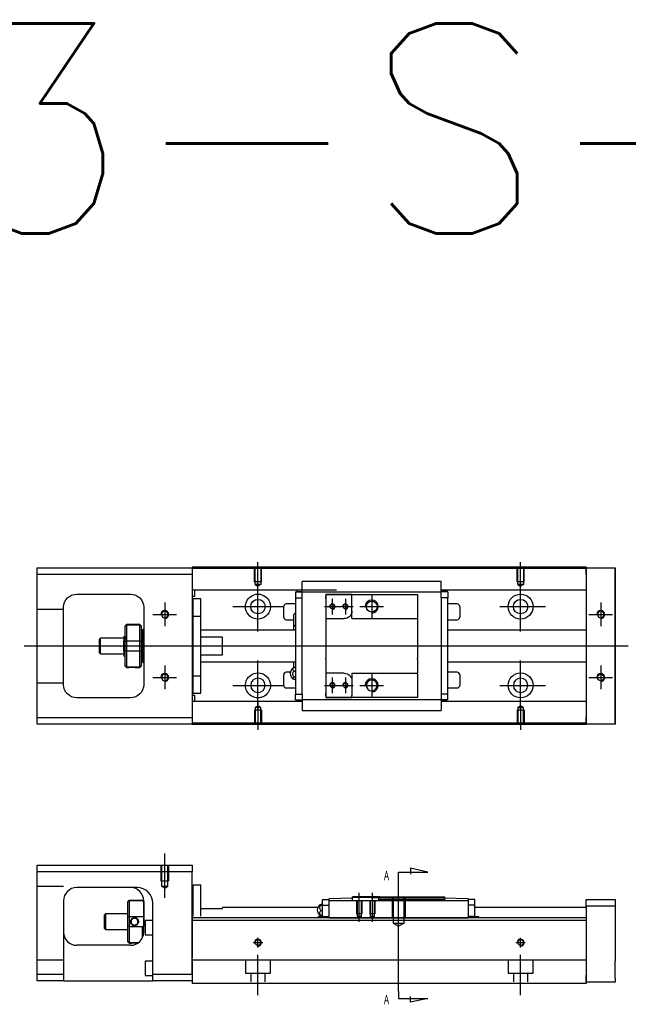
# Model space of a CAD drawing. Header units: millimetres. Extents: x -295 to 3135, y -1402 to 860.
# Tile 12 of 12: x -67 to 165, y -250 to 125. Entities that reach past the tile are written whole.
import ezdxf
from ezdxf.lldxf.tags import DXFTag

# ---------------------------------------------------------------- set-up
doc = ezdxf.new("R2010")
doc.units = ezdxf.units.MM
doc.layers.get('0').update_dxf_attribs({"linetype": 'CONTINUOUS'})
doc.styles.add('CHN', font='msjhbd.ttf')
doc.styles.get("Standard").update_dxf_attribs({"font": 'txt.shx', "height": 0.5})
tags = doc.linetypes.add('DASHED', pattern=[25.72, 12.86, -12.86]).pattern_tags.tags
tags[6:7] = [DXFTag(74, 4), DXFTag(75, 0), DXFTag(340, '0'), DXFTag(46, 0.0), DXFTag(50, 0.0), DXFTag(44, 0.0), DXFTag(45, 0.0)]
tags[4:5] = [DXFTag(74, 4), DXFTag(75, 0), DXFTag(340, '0'), DXFTag(46, 0.0), DXFTag(50, 0.0), DXFTag(44, 0.0), DXFTag(45, 0.0)]
tags = doc.linetypes.add('HIDDEN', pattern=[0.5, 0.25, -0.25]).pattern_tags.tags
tags[6:7] = [DXFTag(74, 4), DXFTag(75, 0), DXFTag(340, '0'), DXFTag(46, 0.0), DXFTag(50, 0.0), DXFTag(44, 0.0), DXFTag(45, 0.0)]
tags[4:5] = [DXFTag(74, 4), DXFTag(75, 0), DXFTag(340, '0'), DXFTag(46, 0.0), DXFTag(50, 0.0), DXFTag(44, 0.0), DXFTag(45, 0.0)]

msp = doc.modelspace()

# ---------------------------------------------------------------- linework, layer by layer
for p, q in [((24.16, -92.88), (24.16, -81.76)), ((124.16, -90.88), (124.16, -81.76)), ((24.16, -108.24), (24.16, -89.19)), ((124.16, -108.24), (124.16, -89.19)), ((-11.34, -97.21), (-11.34, -106.21)), ((52.46, -95.71), (52.46, -101.71)), ((57.46, -95.71), (57.46, -101.71)), ((67.46, -94.21), (67.46, -103.21)), ((154.66, -97.21), (154.66, -106.21)), ((14.64, -98.71), (33.69, -98.71)), ((49.46, -98.71), (55.46, -98.71)), ((54.46, -98.71), (60.46, -98.71)), ((62.96, -98.71), (71.96, -98.71)), ((116.21, -98.71), (133.69, -98.71)), ((-15.84, -101.71), (-6.84, -101.71)), ((150.16, -101.71), (159.16, -101.71)), ((-64.84, -113.71), (48.6, -113.71)), ((48.6, -113.71), (165.16, -113.71)), ((24.16, -138.24), (24.16, -119.19)), ((124.16, -138.24), (124.16, -119.19)), ((-11.34, -121.21), (-11.34, -130.21)), ((154.66, -121.21), (154.66, -130.21)), ((-15.84, -125.71), (-6.84, -125.71)), ((52.46, -125.71), (52.46, -131.71)), ((57.46, -125.71), (57.46, -131.71)), ((67.46, -124.21), (67.46, -133.21)), ((150.16, -125.71), (159.16, -125.71)), ((14.64, -128.71), (33.69, -128.71)), ((49.46, -128.71), (55.46, -128.71)), ((54.46, -128.71), (60.46, -128.71)), ((62.96, -128.71), (71.96, -128.71)), ((116.21, -128.71), (133.69, -128.71)), ((24.16, -134.54), (24.16, -145.67)), ((124.16, -136.54), (124.16, -145.67)), ((88.86, -199.84), (82.27, -198.41)), ((82.27, -198.41), (82.27, -200.64)), ((77.71, -199.84), (88.86, -199.84)), ((77.71, -202.48), (77.71, -199.84)), ((77.71, -245.35), (77.71, -202.48)), ((62.71, -218.78), (62.71, -207.78)), ((67.71, -218.78), (67.71, -207.78)), ((77.71, -222.28), (77.71, -206.28)), ((77.71, -245.35), (77.71, -247.98)), ((82.27, -249.42), (82.27, -247.19)), ((77.71, -247.98), (88.86, -247.98)), ((88.86, -247.98), (82.27, -249.42))]:
    msp.add_line(p, q)
at = {"linetype": 'Continuous'}
for p, q in [((-59.84, -86.46), (-59.84, -83.96)), ((-59.84, -83.96), (-0.84, -83.96)), ((56.3, -83.67), (-0.84, -83.67)), ((-0.84, -83.67), (-0.84, -83.96)), ((-0.84, -83.96), (-0.84, -86.46)), ((56.17, -84.17), (-0.84, -84.17)), ((149.16, -84.17), (56.17, -84.17)), ((149.16, -83.67), (56.3, -83.67)), ((149.16, -83.67), (149.16, -83.96)), ((149.16, -86.46), (149.16, -83.96)), ((149.16, -83.96), (160.16, -83.96)), ((160.16, -83.96), (160.16, -86.46)), ((160.16, -83.96), (160.16, -83.96)), ((160.16, -83.96), (160.16, -83.96)), ((160.16, -83.96), (160.16, -87.78)), ((160.16, -87.78), (160.16, -83.96)), ((160.16, -83.96), (160.16, -87.78)), ((160.16, -86.46), (160.16, -84.96)), ((160.16, -87.78), (160.16, -84.96)), ((-0.84, -86.46), (-59.84, -86.46)), ((-59.84, -140.96), (-59.84, -86.46)), ((-0.84, -86.46), (-0.84, -140.96)), ((40.96, -92.81), (40.96, -89.1)), ((93.96, -89.1), (40.96, -89.1)), ((93.96, -89.1), (40.96, -89.1)), ((93.96, -89.24), (93.96, -89.1)), ((93.96, -92.81), (93.96, -89.24)), ((149.16, -86.46), (149.16, -140.96)), ((160.16, -86.46), (160.16, -140.96)), ((160.16, -140.96), (160.16, -86.46)), ((54.04, -92.49), (-0.84, -92.49)), ((0.16, -94.58), (0.16, -92.49)), ((40.96, -92.49), (37.59, -92.49)), ((38.46, -93.14), (38.46, -95.34)), ((38.46, -93.14), (40.96, -93.14)), ((39.11, -92.94), (39.11, -92.49)), ((39.11, -92.94), (40.96, -92.94)), ((40.96, -93.14), (40.96, -92.81)), ((40.96, -94.14), (40.96, -93.14)), ((40.96, -93.14), (93.96, -93.14)), ((149.16, -92.49), (93.96, -92.49)), ((97.33, -92.49), (93.96, -92.49)), ((93.96, -93.14), (93.96, -92.81)), ((96.15, -92.84), (93.96, -92.84)), ((96.46, -93.14), (93.96, -93.14)), ((93.96, -94.14), (93.96, -93.14)), ((96.15, -92.84), (96.15, -92.49)), ((96.46, -93.14), (96.46, -95.34)), ((-44.84, -93.96), (-24.34, -93.96)), ((-0.84, -94.78), (-0.04, -94.78)), ((2.46, -95.71), (-0.54, -95.71)), ((2.46, -95.71), (-0.54, -95.71)), ((-0.54, -102.4), (-0.54, -95.71)), ((-0.54, -102.4), (-0.54, -95.71)), ((2.46, -102.4), (2.46, -95.71)), ((2.46, -102.4), (2.46, -95.71)), ((38.46, -95.34), (40.96, -95.34)), ((38.46, -95.34), (38.46, -132.09)), ((40.96, -95.34), (40.96, -94.14)), ((40.96, -95.82), (40.96, -95.34)), ((40.96, -95.82), (40.96, -95.38)), ((40.96, -131.61), (40.96, -95.82)), ((49.96, -94.14), (49.96, -95.64)), ((59.96, -94.14), (49.96, -94.14)), ((49.96, -94.14), (59.96, -94.14)), ((49.96, -95.64), (49.96, -94.64)), ((49.96, -95.64), (49.96, -103.31)), ((59.96, -94.14), (84.96, -94.14)), ((59.96, -94.84), (59.96, -94.14)), ((59.96, -100.31), (59.96, -94.84)), ((84.96, -94.14), (84.96, -95.14)), ((84.96, -95.14), (84.96, -103.01)), ((93.96, -95.34), (93.96, -94.14)), ((93.96, -95.34), (93.96, -95.82)), ((96.46, -95.34), (93.96, -95.34)), ((93.96, -95.38), (93.96, -95.82)), ((93.96, -95.82), (93.96, -131.61)), ((96.46, -132.09), (96.46, -95.34)), ((-49.84, -128.46), (-49.84, -98.96)), ((-19.34, -98.96), (-19.34, -128.46)), ((33.96, -102.71), (33.96, -98.71)), ((38.46, -97.71), (34.96, -97.71)), ((59.96, -103.31), (59.96, -100.31)), ((99.96, -97.71), (96.46, -97.71)), ((100.96, -98.71), (100.96, -102.71)), ((-0.54, -102.96), (-0.84, -102.96)), ((-0.54, -102.96), (-0.84, -102.96)), ((-0.54, -125.03), (-0.54, -102.4)), ((-0.54, -102.4), (2.46, -102.4)), ((-0.54, -125.03), (-0.54, -102.4)), ((2.46, -125.03), (2.46, -102.4)), ((2.46, -125.03), (2.46, -102.4)), ((34.96, -103.71), (37.81, -103.71)), ((37.81, -105.63), (37.81, -101.78)), ((49.96, -103.31), (49.96, -108.71)), ((49.96, -103.31), (56.96, -103.31)), ((59.96, -103.31), (84.96, -103.31)), ((84.96, -103.01), (84.96, -103.31)), ((84.96, -103.31), (84.96, -108.71)), ((96.46, -103.71), (99.96, -103.71)), ((-25.84, -105.51), (-26.34, -106.01)), ((-26.34, -106.2), (-26.34, -106.01)), ((-26.34, -112.04), (-26.34, -106.2)), ((-20.84, -105.51), (-25.84, -105.51)), ((-25.84, -105.51), (-25.84, -105.74)), ((-25.84, -105.74), (-25.84, -111.78)), ((-20.84, -105.74), (-25.84, -105.74)), ((-20.34, -106.01), (-20.84, -105.51)), ((-20.84, -105.74), (-20.84, -105.51)), ((-20.84, -111.78), (-20.84, -105.74)), ((-20.34, -106.01), (-20.34, -106.2)), ((-20.34, -106.2), (-20.34, -112.04)), ((-19.84, -107.71), (-20.34, -107.71)), ((-19.84, -113.71), (-19.84, -107.71)), ((-19.84, -107.81), (-19.84, -119.61)), ((38.46, -107.71), (2.46, -107.71)), ((37.81, -107.71), (37.81, -105.63)), ((37.81, -107.71), (37.81, -105.63)), ((37.81, -107.71), (37.81, -105.63)), ((49.96, -108.71), (49.96, -109.01)), ((84.96, -108.71), (84.96, -109.01)), ((149.16, -107.71), (96.46, -107.71)), ((-35.84, -110.71), (-36.34, -111.21)), ((-36.34, -111.21), (-36.34, -111.21)), ((-36.34, -111.21), (-36.34, -116.21)), ((-26.84, -110.71), (-35.84, -110.71)), ((-35.84, -116.71), (-35.84, -110.71)), ((-26.84, -115.7), (-26.84, -111.74)), ((-26.46, -110.21), (-26.71, -110.21)), ((-26.34, -113.71), (-26.34, -112.04)), ((-25.84, -111.78), (-25.84, -113.71)), ((-25.84, -111.78), (-20.84, -111.78)), ((-20.84, -113.71), (-20.84, -111.78)), ((-20.34, -112.04), (-20.34, -115.39)), ((10.66, -110.4), (2.46, -110.4)), ((10.66, -117.03), (10.66, -110.4)), ((49.96, -109.01), (49.96, -118.41)), ((84.96, -109.01), (84.96, -118.41)), ((-36.34, -116.21), (-35.84, -116.71)), ((-26.34, -115.39), (-26.34, -113.71)), ((-26.34, -121.23), (-26.34, -115.39)), ((-25.84, -113.71), (-25.84, -115.64)), ((-25.84, -115.64), (-25.84, -121.68)), ((-20.84, -115.64), (-25.84, -115.64)), ((-20.84, -115.64), (-20.84, -113.71)), ((-20.84, -121.68), (-20.84, -115.64)), ((-20.34, -115.39), (-20.34, -121.23)), ((-19.84, -113.71), (-19.84, -119.71)), ((-35.84, -116.71), (-26.84, -116.71)), ((-26.67, -117.71), (-26.5, -117.71)), ((-20.34, -119.71), (-19.84, -119.71)), ((2.46, -117.03), (10.66, -117.03)), ((2.46, -119.71), (38.46, -119.71)), ((37.81, -122.04), (37.81, -119.71)), ((49.96, -118.71), (49.96, -118.41)), ((49.96, -118.71), (49.96, -124.11)), ((84.96, -118.71), (84.96, -118.41)), ((84.96, -118.71), (84.96, -124.11)), ((96.46, -119.71), (149.16, -119.71)), ((-26.34, -121.41), (-26.34, -121.23)), ((-26.34, -121.41), (-25.84, -121.91)), ((-25.84, -121.68), (-25.84, -121.91)), ((-25.84, -121.68), (-20.84, -121.68)), ((-25.84, -121.91), (-25.34, -121.91)), ((-22.33, -121.91), (-20.84, -121.91)), ((-20.84, -121.91), (-20.34, -121.41)), ((-20.84, -121.91), (-20.84, -121.68)), ((-20.34, -121.23), (-20.34, -121.41)), ((36.51, -123.71), (34.96, -123.71)), ((38.46, -121.92), (38, -121.92)), ((38, -123.27), (38.46, -123.27)), ((99.96, -123.71), (96.46, -123.71)), ((-0.84, -124.46), (-0.54, -124.46)), ((-0.84, -124.46), (-0.54, -124.46)), ((-0.54, -125.03), (2.46, -125.03)), ((-0.54, -131.71), (-0.54, -125.03)), ((-0.54, -131.71), (-0.54, -125.03)), ((2.46, -131.71), (2.46, -125.03)), ((2.46, -131.71), (2.46, -125.03)), ((33.96, -128.71), (33.96, -124.71)), ((38.46, -125.57), (38, -125.57)), ((38.46, -126.51), (38, -126.51)), ((56.96, -124.11), (49.96, -124.11)), ((49.96, -124.11), (49.96, -131.79)), ((59.96, -124.11), (59.96, -127.11)), ((59.96, -124.11), (84.96, -124.11)), ((59.96, -127.11), (59.96, -132.59)), ((84.96, -124.41), (84.96, -124.11)), ((84.96, -124.41), (84.96, -132.29)), ((100.96, -124.71), (100.96, -128.71)), ((34.96, -129.71), (38.46, -129.71)), ((96.46, -129.71), (99.96, -129.71)), ((-24.34, -133.46), (-44.84, -133.46)), ((-0.04, -132.55), (-0.84, -132.55)), ((40.96, -134.84), (-0.84, -134.84)), ((-0.54, -131.71), (2.46, -131.71)), ((-0.54, -131.71), (2.46, -131.71)), ((0.16, -134.84), (0.16, -132.75)), ((40.96, -134.84), (37.92, -134.84)), ((38.46, -134.29), (38.46, -132.09)), ((38.46, -132.09), (40.96, -132.09)), ((38.46, -134.29), (40.96, -134.29)), ((38.77, -134.59), (40.96, -134.59)), ((38.77, -134.59), (38.77, -134.84)), ((40.96, -132.09), (40.96, -131.61)), ((40.96, -132.05), (40.96, -131.61)), ((40.96, -132.09), (40.96, -133.29)), ((40.96, -133.29), (40.96, -134.29)), ((40.96, -134.29), (40.96, -134.62)), ((93.96, -134.29), (40.96, -134.29)), ((40.96, -134.62), (40.96, -138.19)), ((49.96, -131.79), (49.96, -133.29)), ((49.96, -132.79), (49.96, -131.79)), ((49.96, -133.29), (59.96, -133.29)), ((59.96, -133.29), (49.96, -133.29)), ((59.96, -133.29), (59.96, -132.59)), ((84.96, -133.29), (59.96, -133.29)), ((84.96, -132.29), (84.96, -133.29)), ((93.96, -131.61), (93.96, -132.05)), ((93.96, -131.61), (93.96, -132.09)), ((93.96, -132.09), (93.96, -133.29)), ((96.46, -132.09), (93.96, -132.09)), ((93.96, -133.29), (93.96, -134.29)), ((96.46, -134.29), (93.96, -134.29)), ((93.96, -134.29), (93.96, -134.62)), ((95.81, -134.49), (93.96, -134.49)), ((93.96, -134.62), (93.96, -138.19)), ((149.16, -134.84), (93.96, -134.84)), ((97, -134.84), (93.96, -134.84)), ((95.81, -134.49), (95.81, -134.84)), ((96.46, -134.29), (96.46, -132.09)), ((40.96, -138.19), (40.96, -138.32)), ((40.96, -138.32), (93.96, -138.32)), ((40.96, -138.32), (93.96, -138.32)), ((93.96, -138.19), (93.96, -138.32)), ((-59.84, -143.46), (-59.84, -140.96)), ((-59.84, -140.96), (-0.84, -140.96)), ((-0.84, -140.96), (-0.84, -143.46)), ((149.16, -143.46), (149.16, -140.96)), ((160.16, -139.65), (160.16, -143.46)), ((160.16, -142.46), (160.16, -139.65)), ((160.16, -139.65), (160.16, -143.46)), ((160.16, -143.46), (160.16, -139.65)), ((160.16, -142.46), (160.16, -140.96)), ((160.16, -140.96), (160.16, -143.46)), ((-0.84, -143.46), (-59.84, -143.46)), ((41.04, -143.17), (-0.84, -143.17)), ((-0.84, -143.46), (-0.84, -143.67)), ((40.92, -143.67), (-0.84, -143.67)), ((149.16, -143.67), (40.92, -143.67)), ((149.16, -143.17), (41.04, -143.17)), ((149.16, -143.46), (149.16, -143.67)), ((160.16, -143.46), (149.16, -143.46)), ((160.16, -143.46), (160.16, -143.46)), ((160.16, -143.46), (160.16, -143.46)), ((-59.84, -199.73), (-59.84, -197.23)), ((-59.84, -197.23), (-0.84, -197.23)), ((-0.84, -197.23), (-0.84, -199.73)), ((-0.84, -199.73), (-59.84, -199.73)), ((-59.84, -238.73), (-59.84, -199.73)), ((-0.84, -238.73), (-0.84, -199.73)), ((-21.99, -205.73), (-44.84, -205.73)), ((-0.54, -204.73), (2.46, -204.73)), ((-0.54, -216.68), (-0.54, -204.73)), ((-0.54, -204.73), (2.46, -204.73)), ((-0.54, -216.68), (-0.54, -204.73)), ((2.46, -216.68), (2.46, -204.73)), ((2.46, -216.68), (2.46, -204.73)), ((-0.54, -207.98), (-0.84, -207.98)), ((-0.54, -207.98), (-0.84, -207.98)), ((60.21, -209.78), (51.41, -210.01)), ((70.51, -209.28), (60.21, -209.28)), ((60.21, -209.58), (60.21, -209.28)), ((60.21, -209.78), (60.21, -209.58)), ((67.21, -209.58), (60.21, -209.58)), ((60.21, -210.78), (60.21, -209.78)), ((67.21, -209.58), (70.21, -209.58)), ((70.51, -209.28), (70.21, -209.58)), ((70.21, -210.28), (70.21, -209.58)), ((70.51, -209.28), (95.21, -209.28)), ((95.21, -209.28), (95.21, -210.28)), ((104.02, -210.01), (95.21, -209.78)), ((-49.84, -210.73), (-49.84, -238.73)), ((-25.34, -211.03), (-24.84, -210.53)), ((-25.34, -211.03), (-25.34, -211.21)), ((-25.34, -217.05), (-25.34, -211.21)), ((-24.84, -210.53), (-24.84, -210.76)), ((-24.84, -210.53), (-19.84, -210.53)), ((-24.84, -210.76), (-24.84, -216.8)), ((-19.84, -210.76), (-24.84, -210.76)), ((-19.34, -211.03), (-19.84, -210.53)), ((-19.84, -210.76), (-19.84, -210.53)), ((-19.34, -222.73), (-19.34, -210.73)), ((-19.34, -211.03), (-19.34, -211.21)), ((-19.34, -211.21), (-19.34, -217.05)), ((-15.84, -238.73), (-15.84, -211.72)), ((2.46, -213.73), (10.66, -213.73)), ((46.92, -213.28), (10.66, -213.28)), ((10.66, -213.73), (10.66, -213.28)), ((48.26, -212.17), (48.71, -212.17)), ((48.71, -212.41), (48.26, -212.41)), ((48.71, -212.48), (48.71, -210.28)), ((48.71, -210.28), (51.21, -210.28)), ((48.71, -212.48), (51.21, -212.48)), ((48.71, -215.78), (48.71, -212.48)), ((51.21, -210.28), (51.21, -210.21)), ((51.21, -210.28), (51.21, -210.78)), ((51.21, -210.78), (51.21, -215.28)), ((104.21, -210.78), (51.21, -210.78)), ((95.21, -210.28), (70.21, -210.28)), ((70.21, -210.78), (70.21, -210.28)), ((95.21, -210.28), (95.21, -210.78)), ((104.21, -210.21), (104.21, -210.28)), ((104.21, -210.28), (104.21, -210.78)), ((106.71, -210.28), (104.21, -210.28)), ((104.21, -210.78), (104.21, -215.28)), ((104.21, -212.48), (104.21, -215.75)), ((106.71, -212.48), (104.21, -212.48)), ((106.71, -212.48), (106.71, -210.28)), ((106.71, -215.78), (106.71, -212.48)), ((149.16, -213.28), (106.71, -213.28)), ((106.99, -213.28), (106.71, -213.28)), ((149.16, -210.28), (160.16, -210.28)), ((149.16, -212.78), (149.16, -210.28)), ((160.16, -212.78), (149.16, -212.78)), ((149.16, -212.78), (149.16, -239.28)), ((160.16, -210.28), (160.16, -212.78)), ((160.16, -212.78), (160.16, -218.28)), ((-33.84, -215.73), (-34.34, -216.23)), ((-34.34, -216.23), (-34.34, -218.73)), ((-25.34, -215.73), (-33.84, -215.73)), ((-33.84, -215.73), (-33.84, -221.73)), ((-25.34, -220.4), (-25.34, -217.05)), ((-24.84, -216.8), (-24.84, -220.66)), ((-24.84, -216.8), (-19.84, -216.8)), ((-19.34, -217.05), (-19.34, -220.4)), ((73.41, -217.23), (-0.84, -217.23)), ((47.33, -216.78), (47.21, -216.78)), ((47.21, -217.23), (47.21, -216.78)), ((49.03, -216.78), (47.33, -216.78)), ((47.33, -216.78), (47.33, -217.23)), ((48.71, -214.51), (48.26, -214.51)), ((48.71, -216.39), (48.26, -216.39)), ((48.71, -216.78), (48.71, -215.78)), ((49.03, -216.78), (51.21, -216.78)), ((49.03, -216.78), (49.03, -217.23)), ((51.21, -215.28), (51.21, -217.04)), ((51.21, -217.04), (51.21, -217.21)), ((51.21, -217.21), (104.21, -217.21)), ((51.21, -217.21), (51.21, -217.23)), ((149.16, -217.23), (73.41, -217.23)), ((104.21, -215.75), (104.21, -217.04)), ((106.06, -216.78), (104.21, -216.78)), ((104.21, -217.04), (104.21, -217.2)), ((104.21, -217.21), (104.21, -217.23)), ((106.06, -216.78), (108.1, -216.78)), ((106.06, -216.78), (106.06, -217.23)), ((106.71, -216.78), (106.71, -215.78)), ((108.1, -216.78), (108.21, -216.78)), ((108.1, -216.78), (108.1, -217.23)), ((108.21, -217.23), (108.21, -216.78)), ((-34.34, -218.73), (-34.34, -221.23)), ((-34.34, -221.23), (-33.84, -221.73)), ((-25.34, -226.24), (-25.34, -220.4)), ((-24.84, -220.66), (-24.84, -226.7)), ((-19.84, -220.66), (-24.84, -220.66)), ((-19.84, -224.91), (-19.84, -220.66)), ((-15.84, -218.23), (-18.84, -218.23)), ((-18.84, -218.23), (-18.84, -223.73)), ((149.16, -218.23), (-0.84, -218.23)), ((149.16, -218.23), (149.16, -232.93)), ((-33.84, -221.73), (-25.34, -221.73)), ((-18.84, -223.73), (-15.84, -223.73)), ((160.16, -224.78), (160.16, -233.78)), ((-24.34, -227.73), (-44.84, -227.73)), ((-25.34, -226.43), (-25.34, -226.24)), ((-25.34, -226.43), (-24.84, -226.93)), ((-24.84, -226.7), (-24.84, -226.93)), ((-24.84, -226.7), (-21.3, -226.7)), ((-24.84, -226.93), (-24.34, -226.93)), ((-15.84, -233.73), (-18.84, -233.73)), ((-18.84, -233.73), (-18.84, -239.23)), ((-0.84, -232.88), (-0.84, -239.68)), ((69.26, -233.43), (-0.84, -233.43)), ((149.16, -233.43), (69.26, -233.43)), ((149.16, -232.93), (149.16, -233.43)), ((149.16, -233.43), (149.16, -240.23)), ((-59.84, -238.73), (-49.84, -238.73)), ((-59.84, -241.23), (-59.84, -238.73)), ((-49.84, -238.73), (-49.84, -241.23)), ((-18.84, -239.23), (-15.84, -239.23)), ((-15.84, -241.23), (-15.84, -238.73)), ((-15.84, -238.73), (-0.84, -238.73)), ((-0.84, -239.68), (-0.84, -242.23)), ((149.16, -241.78), (149.16, -239.28)), ((-49.84, -241.23), (-59.84, -241.23)), ((-49.84, -241.23), (-15.84, -241.23)), ((-0.84, -241.23), (-15.84, -241.23)), ((67, -242.23), (-0.84, -242.23)), ((149.16, -242.23), (67, -242.23)), ((149.16, -240.23), (149.16, -242.23)), ((160.16, -241.78), (149.16, -241.78)), ((160.16, -240.28), (160.16, -241.78))]:
    msp.add_line(p, q, dxfattribs=at)
at = {"linetype": 'DASHED'}
for p, q in [((-0.84, -83.96), (-0.84, -84.17)), ((-0.84, -84.17), (-0.84, -85.17)), ((-0.84, -85.17), (-0.84, -91.49)), ((149.16, -83.96), (149.16, -84.17)), ((149.16, -83.96), (149.16, -86.46)), ((149.16, -84.17), (149.16, -85.17)), ((149.16, -85.17), (149.16, -91.49)), ((-0.84, -91.49), (-0.84, -92.49)), ((-0.84, -92.49), (-0.84, -94.03)), ((40.96, -93.24), (40.96, -93.24)), ((93.96, -93.24), (93.96, -93.24)), ((149.16, -91.49), (149.16, -92.49)), ((149.16, -92.49), (149.16, -94.03)), ((-0.84, -94.03), (-0.84, -97.6)), ((149.16, -94.03), (149.16, -97.6)), ((-0.84, -97.6), (-0.84, -99.51)), ((-0.84, -99.51), (-0.84, -127.82)), ((149.16, -97.6), (149.16, -99.51)), ((149.16, -99.51), (149.16, -103.21)), ((-26.71, -110.21), (-26.71, -110.21)), ((37.81, -122.14), (37.81, -119.71)), ((37.81, -122.14), (37.81, -122.04)), ((149.16, -124.21), (149.16, -127.82)), ((-0.84, -127.82), (-0.84, -129.74)), ((-0.84, -129.74), (-0.84, -133.3)), ((149.16, -127.82), (149.16, -129.74)), ((149.16, -129.74), (149.16, -133.3)), ((-0.84, -133.3), (-0.84, -134.84)), ((-0.84, -134.84), (-0.84, -135.84)), ((40.96, -134.19), (40.96, -134.19)), ((93.96, -134.19), (93.96, -134.19)), ((149.16, -133.3), (149.16, -134.84)), ((149.16, -134.84), (149.16, -135.84)), ((-0.84, -135.84), (-0.84, -142.17)), ((149.16, -135.84), (149.16, -142.17)), ((-0.84, -142.17), (-0.84, -143.17)), ((149.16, -140.96), (149.16, -143.46)), ((149.16, -142.17), (149.16, -143.17)), ((-0.84, -143.17), (-0.84, -143.46)), ((149.16, -143.17), (149.16, -143.46)), ((-21.84, -205.73), (-21.99, -205.73)), ((48.71, -210.28), (48.71, -210.28)), ((51.21, -210.28), (51.21, -210.28)), ((51.21, -210.38), (51.21, -210.38)), ((51.21, -210.78), (51.21, -212.48)), ((104.21, -210.28), (104.21, -210.28)), ((104.21, -210.38), (104.21, -210.38)), ((104.21, -210.78), (104.21, -212.48)), ((106.71, -210.28), (106.71, -210.28)), ((-0.84, -216.68), (-0.84, -217.68)), ((149.16, -217.23), (149.16, -218.23)), ((-0.84, -217.68), (-0.84, -232.38)), ((-0.84, -238.73), (-0.84, -241.23))]:
    msp.add_line(p, q, dxfattribs=at)
at = {"linetype": 'DASHED', "ltscale": 0.1}
for p, q in [((22.86, -89.26), (22.86, -84.26)), ((23.09, -90.26), (23.09, -84.26)), ((25.24, -84.26), (25.24, -90.26)), ((25.46, -89.26), (25.46, -84.26)), ((122.86, -89.26), (122.86, -84.26)), ((123.09, -90.26), (123.09, -84.26)), ((125.24, -84.26), (125.24, -90.26)), ((125.46, -89.26), (125.46, -84.26)), ((25.46, -89.26), (22.86, -89.26)), ((125.46, -89.26), (122.86, -89.26)), ((25.24, -90.26), (23.09, -90.26)), ((23.09, -90.26), (24.16, -90.88)), ((25.24, -90.26), (24.16, -90.88)), ((125.24, -90.26), (123.09, -90.26)), ((123.09, -90.26), (124.16, -90.88)), ((125.24, -90.26), (124.16, -90.88)), ((-49.84, -99.86), (-59.84, -99.86)), ((-49.84, -127.86), (-59.84, -127.86)), ((25.46, -138.17), (22.86, -138.17)), ((22.86, -138.17), (22.86, -143.17)), ((23.09, -137.17), (24.16, -136.54)), ((23.09, -137.17), (23.09, -143.17)), ((25.24, -137.17), (23.09, -137.17)), ((25.24, -137.17), (24.16, -136.54)), ((25.24, -143.17), (25.24, -137.17)), ((25.46, -138.17), (25.46, -143.17)), ((125.46, -138.17), (122.86, -138.17)), ((122.86, -138.17), (122.86, -143.17)), ((123.09, -137.17), (124.16, -136.54)), ((123.09, -137.17), (123.09, -143.17)), ((125.24, -137.17), (123.09, -137.17)), ((125.24, -137.17), (124.16, -136.54)), ((125.24, -143.17), (125.24, -137.17)), ((125.46, -138.17), (125.46, -143.17)), ((-12.84, -197.23), (-12.84, -203.23)), ((-12.56, -197.23), (-12.56, -205.23)), ((-10.11, -205.23), (-10.11, -197.23)), ((-9.84, -197.23), (-9.84, -203.23)), ((-49.84, -205.37), (-59.84, -205.37)), ((-12.84, -203.23), (-9.84, -203.23)), ((-11.34, -205.92), (-12.56, -205.22)), ((-12.56, -205.23), (-10.11, -205.23)), ((-11.34, -205.92), (-10.11, -205.22)), ((-49.84, -233.37), (-59.84, -233.37)), ((19.41, -233.43), (19.41, -238.38)), ((28.91, -238.38), (28.91, -233.43)), ((119.41, -233.43), (119.41, -238.38)), ((128.91, -238.38), (128.91, -233.43)), ((19.41, -238.38), (28.91, -238.38)), ((21.41, -238.38), (21.41, -241.68)), ((26.91, -241.68), (26.91, -238.38)), ((119.41, -238.38), (128.91, -238.38)), ((121.41, -238.38), (121.41, -241.68)), ((126.91, -241.68), (126.91, -238.38))]:
    msp.add_line(p, q, dxfattribs=at)
at = {"ltscale": 0.5}
for p, q in [((-11.34, -209.64), (-11.34, -192.82)), ((24.16, -228.54), (24.16, -224.88)), ((124.16, -228.54), (124.16, -224.88)), ((22.36, -226.68), (25.96, -226.68)), ((122.36, -226.68), (125.96, -226.68)), ((24.16, -246.68), (24.16, -231.32)), ((124.16, -246.68), (124.16, -231.32))]:
    msp.add_line(p, q, dxfattribs=at)
at = {"linetype": 'HIDDEN', "ltscale": 3}
for p, q in [((70.21, -209.58), (95.21, -209.58)), ((75.21, -209.28), (75.21, -217.28)), ((75.65, -209.28), (75.65, -219.28)), ((79.78, -219.28), (79.78, -209.28)), ((80.21, -209.28), (80.21, -217.28)), ((61.71, -210.78), (61.71, -215.78)), ((61.89, -210.78), (61.89, -216.78)), ((63.54, -216.78), (63.54, -210.78)), ((63.71, -210.78), (63.71, -215.78)), ((66.71, -210.78), (66.71, -215.78)), ((66.89, -210.78), (66.89, -216.78)), ((68.54, -216.78), (68.54, -210.78)), ((68.71, -210.78), (68.71, -215.78)), ((63.71, -215.78), (61.71, -215.78)), ((63.54, -216.78), (61.89, -216.78)), ((61.89, -216.78), (62.71, -217.25)), ((63.54, -216.78), (62.71, -217.25)), ((68.71, -215.78), (66.71, -215.78)), ((68.54, -216.78), (66.89, -216.78)), ((66.89, -216.78), (67.71, -217.25)), ((68.54, -216.78), (67.71, -217.25)), ((75.21, -217.28), (80.21, -217.28)), ((75.65, -219.28), (79.78, -219.28)), ((75.65, -219.28), (77.71, -220.47)), ((79.78, -219.28), (77.71, -220.47))]:
    msp.add_line(p, q, dxfattribs=at)
at = {"linetype": 'Continuous'}
for centre, radius in [((24.16, -98.71), 2.75), ((67.46, -98.71), 2.07), ((124.16, -98.71), 4.75), ((124.16, -98.71), 2.75), ((52.46, -98.71), 0.825), ((124.16, -128.71), 4.75), ((154.66, -125.71), 1.23), ((52.46, -128.71), 0.825), ((24.16, -226.68), 1.07), ((124.16, -226.68), 1.07)]:
    msp.add_circle(centre, radius, dxfattribs=at)
at = {"linetype": 'Continuous', "extrusion": (0, 0, -1)}
for centre, radius in [((11.34, -101.71), 1.23), ((-57.46, -98.71), 0.825), ((-154.66, -101.71), 1.23), ((11.34, -125.71), 1.23), ((-24.16, -128.71), 2.75), ((-67.46, -128.71), 2.07), ((-124.16, -128.71), 2.75), ((-57.46, -128.71), 0.825)]:
    msp.add_circle(centre, radius, dxfattribs=at)
for centre, radius, start, end in [((44.84, -98.96), 5, 0, 90), ((24.34, -98.96), 5, 90, 180), ((-24.16, -98.71), 4.75, 13.6191, 80.1049), ((-24.16, -98.71), 4.75, 99.8951, 166.3809), ((-24.16, -98.71), 4.75, 189.6765, 350.3235), ((-56.96, -100.31), 3, 180.0001, 270), ((-24.16, -128.71), 4.75, 10.8558, 169.1442), ((-56.96, -127.11), 3, 90, 180), ((44.84, -128.46), 5, 270, 0), ((24.34, -128.46), 5, 180, 270), ((-24.16, -128.71), 4.75, 285.2319, 347.572), ((-24.16, -128.71), 4.75, 192.428, 254.7681)]:
    msp.add_arc(centre, radius, start, end, dxfattribs=at)
at = {"linetype": 'Continuous'}
for centre, radius, start, end in [((-0.04, -94.58), 0.2, 270, 0), ((34.96, -98.71), 1, 90, 180), ((39.95, -103.66), 2.85, 121.5132, 138.6569), ((99.96, -98.71), 1, 0, 90), ((34.96, -102.71), 1, 180, 270), ((99.96, -102.71), 1, 270, 0), ((-19.34, -107.81), 0.5, 90, 180), ((39.95, -103.75), 2.85, 221.3431, 238.4868), ((-19.34, -119.61), 0.5, 180, 270), ((34.96, -124.71), 1, 90, 180), ((38.96, -124.21), 2.5, 118.2701, 180), ((99.96, -124.71), 1, 0, 90), ((38.96, -124.21), 2.5, 180, 241.7734), ((34.96, -128.71), 1, 180, 270), ((99.96, -128.71), 1, 270, 0), ((-0.04, -132.75), 0.2, 0, 90), ((-44.84, -210.73), 5, 90, 180), ((-24.34, -210.73), 5, 0, 90), ((51.41, -210.21), 0.2, 91.5, 180), ((104.01, -210.21), 0.2, 0, 88.5), ((49.21, -214.28), 2.5, 126.4021, 180), ((50.2, -214.23), 2.85, 121.5132, 134.2433), ((49.21, -214.28), 2.5, 180, 233.5675), ((-44.84, -222.73), 5, 180, 270), ((-24.34, -222.73), 5, 270, 0)]:
    msp.add_arc(centre, radius, start, end, dxfattribs=at)
for centre, radius in [((67.46, -98.71), 2.5), ((-11.34, -101.71), 1.5), ((52.46, -98.71), 1), ((57.46, -98.71), 1), ((154.66, -101.71), 1.5), ((-11.34, -125.71), 1.5), ((67.46, -128.71), 2.5), ((154.66, -125.71), 1.5), ((52.46, -128.71), 1), ((57.46, -128.71), 1), ((24.16, -226.68), 1.3), ((124.16, -226.68), 1.3)]:
    msp.add_arc(centre, radius, 270, 180)
at = {"linetype": 'DASHED'}
for centre, radius, start, end in [((-21.84, -211.73), 6, 0, 90), ((50.2, -214.23), 2.85, 134.2433, 138.6569)]:
    msp.add_arc(centre, radius, start, end, dxfattribs=at)
at = {"linetype": 'Continuous'}
msp.add_ellipse((-21.84, -211.72), major_axis=(0, 6), ratio=1, start_param=4.712389, end_param=6.283185, dxfattribs=at)
for points, knots in [([(160.16, -87.78), (160.16, -87.96), (160.16, -88.14), (160.16, -88.49), (160.16, -88.67), (160.16, -89.01), (160.16, -89.17), (160.16, -89.49), (160.16, -89.64), (160.16, -89.92), (160.16, -90.06), (160.16, -90.3), (160.16, -90.41), (160.16, -90.61), (160.16, -90.69), (160.16, -90.83), (160.16, -90.89), (160.16, -90.98), (160.16, -91.01), (160.16, -91.03), (160.16, -91.03), (160.16, -91), (160.16, -90.97), (160.16, -90.87), (160.16, -90.81), (160.16, -90.67), (160.16, -90.58), (160.16, -90.38), (160.16, -90.26), (160.16, -90.02), (160.16, -89.88), (160.16, -89.59), (160.16, -89.44), (160.16, -89.12), (160.16, -88.96), (160.16, -88.78), (160.16, -88.46), (160.16, -88.12), (160.16, -87.78)], [0, 0, 0, 0, 0.052893, 0.052893, 0.105785, 0.105785, 0.158678, 0.158678, 0.211571, 0.211571, 0.264464, 0.264464, 0.317356, 0.317356, 0.370249, 0.370249, 0.423142, 0.423142, 0.476034, 0.476034, 0.528927, 0.528927, 0.58182, 0.58182, 0.634712, 0.634712, 0.687605, 0.687605, 0.740498, 0.740498, 0.793391, 0.793391, 0.846283, 0.846283, 0.899176, 0.899176, 0.899176, 1, 1, 1, 1]), ([(160.16, -87.78), (160.16, -87.96), (160.16, -88.14), (160.16, -88.49), (160.16, -88.67), (160.16, -89.01), (160.16, -89.17), (160.16, -89.49), (160.16, -89.64), (160.16, -89.92), (160.16, -90.06), (160.16, -90.3), (160.16, -90.41), (160.16, -90.61), (160.16, -90.69), (160.16, -90.83), (160.16, -90.89), (160.16, -90.98), (160.16, -91.01), (160.16, -91.03), (160.16, -91.03), (160.16, -91), (160.16, -90.97), (160.16, -90.87), (160.16, -90.81), (160.16, -90.67), (160.16, -90.58), (160.16, -90.38), (160.16, -90.26), (160.16, -90.02), (160.16, -89.88), (160.16, -89.59), (160.16, -89.44), (160.16, -89.12), (160.16, -88.96), (160.16, -88.78), (160.16, -88.46), (160.16, -88.12), (160.16, -87.78)], [0, 0, 0, 0, 0.052893, 0.052893, 0.105785, 0.105785, 0.158678, 0.158678, 0.211571, 0.211571, 0.264464, 0.264464, 0.317356, 0.317356, 0.370249, 0.370249, 0.423142, 0.423142, 0.476034, 0.476034, 0.528927, 0.528927, 0.58182, 0.58182, 0.634712, 0.634712, 0.687605, 0.687605, 0.740498, 0.740498, 0.793391, 0.793391, 0.846283, 0.846283, 0.899176, 0.899176, 0.899176, 1, 1, 1, 1]), ([(23.35, -94.03), (23.76, -93.96), (24.19, -93.95), (24.73, -94), (24.86, -94.01), (24.98, -94.03)], [0, 0, 0, 0, 0.772987, 0.772987, 1, 1, 1, 1]), ([(-26.84, -110), (-26.84, -110.03), (-26.84, -110.13), (-26.84, -110.44), (-26.84, -110.68), (-26.84, -111.19), (-26.84, -111.46), (-26.84, -111.74)], [0, 0, 0, 0, 0.341605, 0.341605, 0.709042, 0.709042, 1, 1, 1, 1]), ([(-26.5, -117.71), (-26.51, -117.71), (-26.52, -117.7), (-26.54, -117.62), (-26.56, -117.49), (-26.6, -117.09), (-26.61, -116.81), (-26.65, -116.17), (-26.67, -115.79), (-26.71, -114.97), (-26.72, -114.53), (-26.76, -113.64), (-26.77, -113.18), (-26.81, -112.39), (-26.82, -112.05), (-26.84, -111.74)], [0, 0, 0, 0, 0.062674, 0.062674, 0.22432, 0.22432, 0.386002, 0.386002, 0.547651, 0.547651, 0.70934, 0.70934, 0.870988, 0.870988, 1, 1, 1, 1]), ([(-26.34, -116.23), (-26.35, -115.96), (-26.37, -115.65), (-26.41, -114.96), (-26.43, -114.58), (-26.46, -113.8), (-26.48, -113.4), (-26.52, -112.63), (-26.53, -112.25), (-26.57, -111.58), (-26.59, -111.27), (-26.62, -110.77), (-26.64, -110.57), (-26.67, -110.32), (-26.69, -110.25), (-26.7, -110.22)], [0, 0, 0, 0, 0.142488, 0.142488, 0.289539, 0.289539, 0.436554, 0.436554, 0.583581, 0.583581, 0.730615, 0.730615, 0.877631, 0.877631, 1, 1, 1, 1]), ([(-26.46, -110.21), (-26.44, -110.21), (-26.43, -110.27), (-26.39, -110.48), (-26.37, -110.66), (-26.35, -110.99), (-26.34, -111.09), (-26.34, -111.19)], [0, 0, 0, 0, 0.388824, 0.388824, 0.829994, 0.829994, 1, 1, 1, 1]), ([(-26.84, -115.7), (-26.84, -116.07), (-26.84, -116.4), (-26.84, -116.92), (-26.84, -117.13), (-26.84, -117.37), (-26.84, -117.43), (-26.84, -117.44)], [0, 0, 0, 0, 0.355488, 0.355488, 0.70353, 0.70353, 1, 1, 1, 1]), ([(-26.84, -115.7), (-26.82, -116.09), (-26.8, -116.44), (-26.77, -117.03), (-26.75, -117.27), (-26.71, -117.6), (-26.7, -117.69), (-26.68, -117.71), (-26.67, -117.71), (-26.67, -117.71)], [0, 0, 0, 0, 0.320659, 0.320659, 0.641321, 0.641321, 0.962057, 0.962057, 1, 1, 1, 1]), ([(-25.34, -121.91), (-25.34, -121.91), (-25.31, -121.91), (-25.2, -121.89), (-25.11, -121.87), (-24.9, -121.84), (-24.76, -121.82), (-24.47, -121.79), (-24.31, -121.78), (-23.98, -121.76), (-23.8, -121.76), (-23.48, -121.77), (-23.33, -121.78), (-23.04, -121.81), (-22.9, -121.82), (-22.67, -121.85), (-22.57, -121.87), (-22.42, -121.9), (-22.37, -121.91), (-22.34, -121.91), (-22.33, -121.91), (-22.33, -121.91)], [0, 0, 0, 0, 0.109357, 0.109357, 0.21915, 0.21915, 0.330451, 0.330451, 0.436162, 0.436162, 0.542186, 0.542186, 0.640015, 0.640015, 0.743853, 0.743853, 0.849113, 0.849113, 0.958413, 0.958413, 1, 1, 1, 1]), ([(38, -123.27), (37.87, -123.21), (37.76, -123.13), (37.59, -122.96), (37.53, -122.87), (37.46, -122.68), (37.45, -122.57), (37.5, -122.38), (37.55, -122.28), (37.7, -122.11), (37.8, -122.03), (37.95, -121.94), (37.98, -121.93), (38, -121.92)], [0, 0, 0, 0, 0.192078, 0.192078, 0.384156, 0.384156, 0.576234, 0.576234, 0.768312, 0.768312, 0.960389, 0.960389, 1, 1, 1, 1]), ([(38, -125.57), (37.87, -125.46), (37.76, -125.33), (37.59, -125.05), (37.53, -124.89), (37.46, -124.56), (37.45, -124.39), (37.5, -124.06), (37.55, -123.89), (37.7, -123.59), (37.8, -123.46), (37.95, -123.32), (37.98, -123.29), (38, -123.27)], [0, 0, 0, 0, 0.192078, 0.192078, 0.384156, 0.384156, 0.576234, 0.576234, 0.768312, 0.768312, 0.960389, 0.960389, 1, 1, 1, 1]), ([(38, -126.51), (37.87, -126.47), (37.76, -126.41), (37.59, -126.3), (37.53, -126.23), (37.46, -126.1), (37.45, -126.03), (37.5, -125.89), (37.55, -125.82), (37.7, -125.7), (37.8, -125.64), (37.95, -125.59), (37.98, -125.58), (38, -125.57)], [0, 0, 0, 0, 0.192078, 0.192078, 0.384156, 0.384156, 0.576234, 0.576234, 0.768312, 0.768312, 0.960389, 0.960389, 1, 1, 1, 1]), ([(25.41, -133.3), (25.01, -133.41), (24.58, -133.46), (23.74, -133.46), (23.32, -133.41), (22.91, -133.3)], [0, 0, 0, 0, 0.500461, 0.500461, 1, 1, 1, 1]), ([(160.16, -139.65), (160.16, -139.47), (160.16, -139.29), (160.16, -138.93), (160.16, -138.76), (160.16, -138.42), (160.16, -138.25), (160.16, -137.94), (160.16, -137.79), (160.16, -137.5), (160.16, -137.37), (160.16, -137.13), (160.16, -137.02), (160.16, -136.82), (160.16, -136.74), (160.16, -136.59), (160.16, -136.54), (160.16, -136.45), (160.16, -136.42), (160.16, -136.4), (160.16, -136.4), (160.16, -136.43), (160.16, -136.46), (160.16, -136.55), (160.16, -136.61), (160.16, -136.76), (160.16, -136.85), (160.16, -137.05), (160.16, -137.16), (160.16, -137.41), (160.16, -137.55), (160.16, -137.83), (160.16, -137.99), (160.16, -138.31), (160.16, -138.47), (160.16, -138.8), (160.16, -138.97), (160.16, -139.3), (160.16, -139.48), (160.16, -139.65)], [0, 0, 0, 0, 0.052926, 0.052926, 0.105852, 0.105852, 0.158778, 0.158778, 0.211704, 0.211704, 0.26463, 0.26463, 0.317556, 0.317556, 0.370482, 0.370482, 0.423408, 0.423408, 0.476333, 0.476333, 0.529259, 0.529259, 0.582185, 0.582185, 0.635111, 0.635111, 0.688037, 0.688037, 0.740963, 0.740963, 0.793889, 0.793889, 0.846815, 0.846815, 0.899741, 0.899741, 0.949242, 0.949242, 1, 1, 1, 1]), ([(160.16, -136.4), (160.16, -136.4), (160.16, -136.4), (160.16, -136.43), (160.16, -136.46), (160.16, -136.55), (160.16, -136.61), (160.16, -136.76), (160.16, -136.85), (160.16, -137.05), (160.16, -137.16), (160.16, -137.41), (160.16, -137.55), (160.16, -137.83), (160.16, -137.99), (160.16, -138.31), (160.16, -138.47), (160.16, -138.8), (160.16, -138.97), (160.16, -139.3), (160.16, -139.48), (160.16, -139.65)], [0, 0, 0, 0, 0.058411, 0.058411, 0.164275, 0.164275, 0.270139, 0.270139, 0.376003, 0.376003, 0.481867, 0.481867, 0.587731, 0.587731, 0.693595, 0.693595, 0.799459, 0.799459, 0.898473, 0.898473, 1, 1, 1, 1]), ([(160.16, -139.65), (160.16, -139.47), (160.16, -139.29), (160.16, -138.93), (160.16, -138.76), (160.16, -138.42), (160.16, -138.25), (160.16, -137.94), (160.16, -137.79), (160.16, -137.5), (160.16, -137.37), (160.16, -137.13), (160.16, -137.02), (160.16, -136.82), (160.16, -136.74), (160.16, -136.59), (160.16, -136.54), (160.16, -136.45), (160.16, -136.42), (160.16, -136.41)], [0, 0, 0, 0, 0.111112, 0.111112, 0.222224, 0.222224, 0.333337, 0.333337, 0.444449, 0.444449, 0.555561, 0.555561, 0.666673, 0.666673, 0.777785, 0.777785, 0.888898, 0.888898, 1, 1, 1, 1]), ([(48.26, -212.41), (48.13, -212.4), (48.01, -212.38), (47.84, -212.35), (47.78, -212.34), (47.71, -212.3), (47.7, -212.28), (47.75, -212.25), (47.8, -212.23), (47.95, -212.2), (48.06, -212.19), (48.2, -212.17), (48.23, -212.17), (48.26, -212.17)], [0, 0, 0, 0, 0.192078, 0.192078, 0.384156, 0.384156, 0.576234, 0.576234, 0.768312, 0.768312, 0.960389, 0.960389, 1, 1, 1, 1]), ([(48.26, -214.51), (48.13, -214.42), (48.01, -214.3), (47.84, -214.03), (47.78, -213.89), (47.71, -213.59), (47.7, -213.43), (47.75, -213.13), (47.8, -212.98), (47.95, -212.7), (48.06, -212.58), (48.2, -212.45), (48.23, -212.43), (48.26, -212.41)], [0, 0, 0, 0, 0.192078, 0.192078, 0.384156, 0.384156, 0.576234, 0.576234, 0.768312, 0.768312, 0.960389, 0.960389, 1, 1, 1, 1]), ([(-24.34, -218.72), (-24.34, -218.55), (-24.31, -218.37), (-24.2, -218.04), (-24.12, -217.88), (-23.9, -217.61), (-23.76, -217.49), (-23.47, -217.31), (-23.31, -217.24), (-22.98, -217.17), (-22.8, -217.16), (-22.48, -217.21), (-22.33, -217.26), (-22.04, -217.4), (-21.9, -217.5), (-21.67, -217.73), (-21.57, -217.87), (-21.42, -218.18), (-21.37, -218.35), (-21.34, -218.59), (-21.33, -218.66), (-21.33, -218.73)], [0, 0, 0, 0, 0.109357, 0.109357, 0.21915, 0.21915, 0.330451, 0.330451, 0.436162, 0.436162, 0.542186, 0.542186, 0.640015, 0.640015, 0.743853, 0.743853, 0.849113, 0.849113, 0.958413, 0.958413, 1, 1, 1, 1]), ([(-21.54, -218.73), (-21.54, -218.6), (-21.56, -218.48), (-21.63, -218.22), (-21.69, -218.09), (-21.86, -217.86), (-21.96, -217.75), (-22.2, -217.58), (-22.33, -217.52), (-22.62, -217.44), (-22.76, -217.42), (-23.05, -217.44), (-23.19, -217.47), (-23.46, -217.57), (-23.58, -217.65), (-23.8, -217.84), (-23.89, -217.95), (-24.04, -218.21), (-24.09, -218.35), (-24.13, -218.57), (-24.14, -218.65), (-24.14, -218.73)], [0, 0, 0, 0, 0.090081, 0.090081, 0.195216, 0.195216, 0.30186, 0.30186, 0.410211, 0.410211, 0.517617, 0.517617, 0.621981, 0.621981, 0.727419, 0.727419, 0.835017, 0.835017, 0.943332, 0.943332, 1, 1, 1, 1]), ([(48.26, -216.39), (48.13, -216.3), (48.01, -216.19), (47.84, -215.96), (47.78, -215.83), (47.71, -215.56), (47.7, -215.42), (47.75, -215.15), (47.8, -215.02), (47.95, -214.78), (48.06, -214.67), (48.2, -214.55), (48.23, -214.53), (48.26, -214.51)], [0, 0, 0, 0, 0.192078, 0.192078, 0.384156, 0.384156, 0.576234, 0.576234, 0.768312, 0.768312, 0.960389, 0.960389, 1, 1, 1, 1]), ([(47.73, -216.29), (47.75, -216.3), (47.8, -216.32), (47.95, -216.35), (48.06, -216.37), (48.2, -216.38), (48.23, -216.38), (48.26, -216.39)], [0, 0, 0, 0, 0.448024, 0.448024, 0.905631, 0.905631, 1, 1, 1, 1]), ([(-21.33, -218.73), (-21.33, -218.9), (-21.36, -219.08), (-21.48, -219.41), (-21.56, -219.57), (-21.78, -219.85), (-21.92, -219.97), (-22.21, -220.15), (-22.37, -220.21), (-22.7, -220.28), (-22.87, -220.29), (-23.2, -220.24), (-23.35, -220.2), (-23.64, -220.05), (-23.78, -219.95), (-24.01, -219.72), (-24.11, -219.58), (-24.26, -219.27), (-24.31, -219.1), (-24.34, -218.86), (-24.34, -218.79), (-24.34, -218.72)], [0, 0, 0, 0, 0.109681, 0.109681, 0.219848, 0.219848, 0.331471, 0.331471, 0.436803, 0.436803, 0.542595, 0.542595, 0.640477, 0.640477, 0.744315, 0.744315, 0.8492, 0.8492, 0.95844, 0.95844, 1, 1, 1, 1]), ([(-24.14, -218.73), (-24.14, -218.85), (-24.12, -218.97), (-24.05, -219.23), (-23.98, -219.36), (-23.82, -219.59), (-23.71, -219.7), (-23.48, -219.87), (-23.34, -219.93), (-23.06, -220.02), (-22.91, -220.03), (-22.63, -220.02), (-22.48, -219.98), (-22.22, -219.88), (-22.1, -219.8), (-21.88, -219.61), (-21.78, -219.5), (-21.64, -219.25), (-21.59, -219.1), (-21.55, -218.88), (-21.54, -218.8), (-21.54, -218.73)], [0, 0, 0, 0, 0.090082, 0.090082, 0.19511, 0.19511, 0.301651, 0.301651, 0.410013, 0.410013, 0.517402, 0.517402, 0.621792, 0.621792, 0.727238, 0.727238, 0.834796, 0.834796, 0.943135, 0.943135, 1, 1, 1, 1]), ([(160.16, -218.28), (160.16, -218.28), (160.16, -218.29), (160.16, -218.35), (160.16, -218.4), (160.16, -218.51), (160.16, -218.59), (160.16, -218.76), (160.16, -218.86), (160.16, -219.08), (160.16, -219.2), (160.16, -219.47), (160.16, -219.61), (160.16, -219.92), (160.16, -220.08), (160.16, -220.41), (160.16, -220.58), (160.16, -220.93), (160.16, -221.11), (160.16, -221.46), (160.16, -221.65), (160.16, -222), (160.16, -222.18), (160.16, -222.53), (160.16, -222.7), (160.16, -223.03), (160.16, -223.19), (160.16, -223.49), (160.16, -223.63), (160.16, -223.89), (160.16, -224.01), (160.16, -224.23), (160.16, -224.32), (160.16, -224.49), (160.16, -224.56), (160.16, -224.67), (160.16, -224.71), (160.16, -224.76), (160.16, -224.78), (160.16, -224.78)], [0, 0, 0, 0, 0.052926, 0.052926, 0.105852, 0.105852, 0.158778, 0.158778, 0.211704, 0.211704, 0.26463, 0.26463, 0.317556, 0.317556, 0.370482, 0.370482, 0.423408, 0.423408, 0.476333, 0.476333, 0.529259, 0.529259, 0.582185, 0.582185, 0.635111, 0.635111, 0.688037, 0.688037, 0.740963, 0.740963, 0.793889, 0.793889, 0.846815, 0.846815, 0.899741, 0.899741, 0.949242, 0.949242, 1, 1, 1, 1]), ([(-24.34, -226.93), (-24.34, -226.93), (-24.31, -226.92), (-24.2, -226.9), (-24.11, -226.88), (-23.9, -226.85), (-23.76, -226.83), (-23.47, -226.8), (-23.31, -226.79), (-22.98, -226.78), (-22.8, -226.78), (-22.48, -226.78), (-22.33, -226.79), (-22.04, -226.82), (-21.9, -226.83), (-21.7, -226.86), (-21.62, -226.87), (-21.56, -226.88)], [0, 0, 0, 0, 0.1096809, 0.1096809, 0.2198481, 0.2198481, 0.3314707, 0.3314707, 0.4368026, 0.4368026, 0.542595, 0.542595, 0.6404774, 0.6404774, 0.7443154, 0.7443154, 0.8201607, 0.8201607, 0.8201607, 0.8201607]), ([(160.16, -240.28), (160.16, -240.28), (160.16, -240.26), (160.16, -240.2), (160.16, -240.16), (160.16, -240.04), (160.16, -239.97), (160.16, -239.79), (160.16, -239.7), (160.16, -239.47), (160.16, -239.35), (160.16, -239.08), (160.16, -238.94), (160.16, -238.64), (160.16, -238.48), (160.16, -238.15), (160.16, -237.98), (160.16, -237.63), (160.16, -237.45), (160.16, -237.09), (160.16, -236.91), (160.16, -236.55), (160.16, -236.37), (160.16, -236.02), (160.16, -235.85), (160.16, -235.52), (160.16, -235.37), (160.16, -235.07), (160.16, -234.93), (160.16, -234.66), (160.16, -234.54), (160.16, -234.33), (160.16, -234.23), (160.16, -234.06), (160.16, -233.99), (160.16, -233.88), (160.16, -233.84), (160.16, -233.79), (160.16, -233.78), (160.16, -233.78)], [0, 0, 0, 0, 0.052926, 0.052926, 0.105852, 0.105852, 0.158778, 0.158778, 0.211704, 0.211704, 0.26463, 0.26463, 0.317556, 0.317556, 0.370482, 0.370482, 0.423408, 0.423408, 0.476333, 0.476333, 0.529259, 0.529259, 0.582185, 0.582185, 0.635111, 0.635111, 0.688037, 0.688037, 0.740963, 0.740963, 0.793889, 0.793889, 0.846815, 0.846815, 0.899741, 0.899741, 0.949242, 0.949242, 1, 1, 1, 1])]:
    msp.add_open_spline(points, degree=3, knots=knots, dxfattribs=at)
for points, degree in [([(19.48, -99.51), (19.37, -98.86), (19.4, -98.19), (19.55, -97.6)], 3), ([(28.78, -97.6), (28.92, -98.19), (28.96, -98.86), (28.85, -99.51)], 3), ([(-26.34, -106.2), (-26.17, -106.05), (-26, -105.9), (-25.84, -105.74)], 3), ([(-20.84, -105.74), (-20.67, -105.9), (-20.5, -106.05), (-20.34, -106.2)], 3), ([(-26.7, -110.23), (-26.82, -110.02)], 1), ([(-26.34, -109.99), (-26.4, -110.1), (-26.47, -110.21)], 2), ([(-26.34, -112.04), (-26.17, -111.95), (-26, -111.87), (-25.84, -111.78)], 3), ([(-20.84, -111.78), (-20.67, -111.87), (-20.5, -111.95), (-20.34, -112.04)], 3), ([(-25.84, -115.64), (-26, -115.56), (-26.17, -115.47), (-26.34, -115.39)], 3), ([(-20.84, -115.64), (-20.67, -115.56), (-20.5, -115.47), (-20.34, -115.39)], 3), ([(-26.85, -117.41), (-26.76, -117.56), (-26.68, -117.71)], 2), ([(-26.5, -117.71), (-26.42, -117.57), (-26.34, -117.44)], 2), ([(-25.84, -121.68), (-26, -121.53), (-26.17, -121.38), (-26.34, -121.23)], 3), ([(-20.84, -121.68), (-20.67, -121.53), (-20.5, -121.38), (-20.34, -121.23)], 3), ([(38, -121.92), (37.92, -121.95), (37.84, -121.98), (37.77, -122.02)], 3), ([(19.52, -129.74), (19.39, -129.14), (19.37, -128.47), (19.5, -127.82)], 3), ([(28.83, -127.82), (28.95, -128.47), (28.93, -129.14), (28.8, -129.74)], 3), ([(93.96, -138.32), (93.96, -138.32)], 1), ([(-21.84, -205.72), (-21.89, -205.72), (-21.94, -205.72), (-21.99, -205.73)], 3), ([(-24.84, -210.76), (-25.01, -210.91), (-25.17, -211.06), (-25.34, -211.21)], 3), ([(-19.84, -210.76), (-19.67, -210.91), (-19.5, -211.06), (-19.34, -211.21)], 3), ([(-24.84, -216.8), (-25.01, -216.88), (-25.17, -216.97), (-25.34, -217.05)], 3), ([(-19.84, -216.8), (-19.67, -216.88), (-19.5, -216.97), (-19.34, -217.05)], 3), ([(104.21, -217.2), (104.21, -217.21)], 1), ([(-24.84, -220.66), (-25.01, -220.57), (-25.17, -220.49), (-25.34, -220.4)], 3), ([(-19.34, -220.4), (-19.5, -220.49), (-19.67, -220.57), (-19.84, -220.66)], 3), ([(-24.84, -226.7), (-25.01, -226.54), (-25.17, -226.39), (-25.34, -226.24)], 3)]:
    msp.add_open_spline(points, degree=degree, dxfattribs=at)
at = {"linetype": 'DASHED'}
for points, degree in [([(-26.47, -110.21), (-26.47, -110.22), (-26.47, -110.23)], 2), ([(-25.34, -121.91), (-25.33, -121.9)], 1)]:
    msp.add_open_spline(points, degree=degree, dxfattribs=at)

# ---------------------------------------------------------------- texts
at = {"style": 'CHN', "width": 0.7}
for p in [(72.09, -202.98), (72.09, -250.2)]:
    msp.add_text('A', height=3.5, dxfattribs=at).set_placement(p)
at = {"insert": (-305.74, 123.42), "char_height": 80, "attachment_point": 1}
msp.add_mtext('KP33-S-C', dxfattribs=at)

doc.saveas('drawing.dxf')
